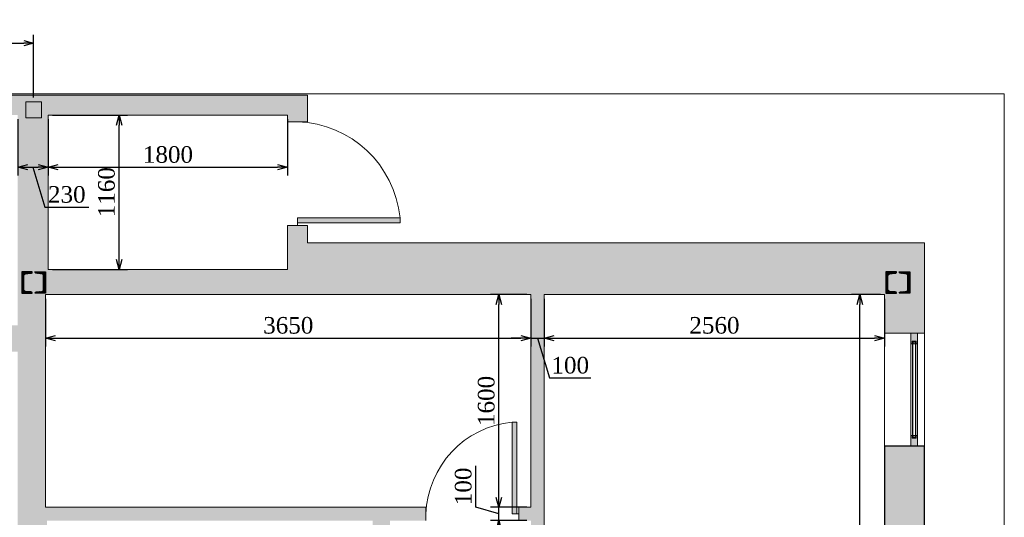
# Model space of a CAD drawing. Header units: millimetres. Extents: x -40905 to 48254, y -76282 to -42687.
# Tile 6 of 23: x -7124 to 281, y -57833 to -54090. Entities that reach past the tile are written whole.
import ezdxf

# ---------------------------------------------------------------- set-up
doc = ezdxf.new("R2010")
doc.units = ezdxf.units.MM
for name, color, linetype, lineweight in [('CТЕНЫ', 7, 'Continuous', 30), ('gor', 251, 'Continuous', 20), ('vid vne razreza', 7, 'Continuous', 5)]:
    doc.layers.add(name, color=color, linetype=linetype, lineweight=lineweight)
doc.layers.add('KAREBEBI', color=7, linetype='Continuous')
doc.styles.get("Standard").update_dxf_attribs({"font": 'times.ttf'})
doc.dimstyles.new('ISO-25', dxfattribs={"dimscale": 50, "dimtxt": 2.5, "dimasz": 1.5, "dimexe": 1.25, "dimexo": 0.625, "dimtad": 1, "dimdec": 0, "dimtxsty": 'Standard', "dimblk": 'OPEN30', "dimcen": 2.5, "dimadec": 0, "dimazin": 0, "dimtfac": 1, "dimtdec": 0, "dimtmove": 0, "dimatfit": 3, "dimldrblk": 'OPEN30', "dimfxl": 1, "dimarcsym": 0})

# ---------------------------------------------------------------- blocks, each defined once
blk = doc.blocks.new('kaobka')
at = {"layer": 'vid vne razreza', "lineweight": 9, "ltscale": 0.5}
h = blk.add_hatch(dxfattribs=at)
h.set_pattern_fill('ANSI31', color=253, style=0)
h.set_pattern_definition([(45, (1818676.401, 898355.451), (-2.2450640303, 2.2450640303), [])])
edge = h.paths.add_edge_path()
edge.add_line((20, -70), (62.8, -65.8))
edge.add_arc((61.7, -52.6), 13.3, 274.67524, 359.08296)
edge.add_line((75, -52.8), (75, 52.8))
edge.add_arc((61.7, 52.6), 13.3, 0.91704, 85.32476)
edge.add_line((62.8, 65.8), (20, 70))
edge.add_arc((20, 80), 10, 180, 270, ccw=False)
edge.add_line((10, 80), (90, 80))
edge.add_line((90, 80), (90, -80))
edge.add_line((90, -80), (10, -80))
edge.add_arc((20, -80), 10, 90, 180, ccw=False)
edge = h.paths.add_edge_path()
edge.add_line((-20, -70), (-62.8, -65.8))
edge.add_arc((-61.7, -52.6), 13.3, 180.91704, 265.32476, ccw=False)
edge.add_line((-75, -52.8), (-75, 52.8))
edge.add_arc((-61.7, 52.6), 13.3, 94.67524, 179.08296, ccw=False)
edge.add_line((-62.8, 65.8), (-20, 70))
edge.add_arc((-20, 80), 10, 270, 360)
edge.add_line((-10, 80), (-90, 80))
edge.add_line((-90, 80), (-90, -80))
edge.add_line((-90, -80), (-10, -80))
edge.add_arc((-20, -80), 10, 0, 90)
at = {"layer": 'CТЕНЫ', "lineweight": 30}
for points in [[(-20, -70), (-62.8, -65.8, -0.385907), (-75, -52.8), (-75, 52.8, -0.385907), (-62.8, 65.8), (-20, 70, 0.414214), (-10, 80), (-90, 80), (-90, -80), (-10, -80, 0.414214), (-20, -70)], [(20, -70), (62.8, -65.8, 0.385907), (75, -52.8), (75, 52.8, 0.385907), (62.8, 65.8), (20, 70, -0.414214), (10, 80), (90, 80), (90, -80), (10, -80, -0.414214), (20, -70)]]:
    blk.add_lwpolyline(points, format="xyb", dxfattribs=at)
blk = doc.blocks.new('KAREBI - 90')
at = {"layer": 'KAREBEBI', "lineweight": 20, "true_color": 0x9f622d}
blk.add_hatch(color=25, dxfattribs=at).paths.add_polyline_path([(6.67, 88.89), (2.22, 88.89), (2.22, 0), (6.67, 0)])
at = {"color": 246, "lineweight": 9}
blk.add_lwpolyline([(6.67, 88.89), (6.67, 0), (2.22, 0), (2.22, 88.89)], close=True, dxfattribs=at)
at = {"color": 246, "lineweight": 0}
blk.add_lwpolyline([(2.22, 0), (0, 0)], dxfattribs=at)
blk.add_arc((-2.62, -3.32), 92.68, 2.05318, 84.2516, dxfattribs=at)
blk = doc.blocks.new('_Open30')
at = {"color": 0, "linetype": 'ByBlock', "lineweight": -2}
for p, q in [((-1, 0.268), (0, 0)), ((0, 0), (-1, -0.268)), ((0, 0), (-1, 0))]:
    blk.add_line(p, q, dxfattribs=at)
blk = doc.blocks.new('*D20')
at = {"color": 0, "lineweight": -2, "transparency": 16777216}
for p, q in [((-13019.2, -54676.3), (-13019.2, -54204.3)), ((-7019.2, -54676.3), (-7019.2, -54204.3)), ((-12944.2, -54266.8), (-7094.2, -54266.8))]:
    blk.add_line(p, q, dxfattribs=at)
at = {"layer": 'Defpoints', "color": 0, "lineweight": 5, "transparency": 16777216}
for p in [(-7019.2, -54266.8), (-13019.2, -54707.5), (-7019.2, -54707.5)]:
    blk.add_point(p, dxfattribs=at)
at = {"color": 0, "lineweight": -2, "transparency": 16777216, "xscale": 75, "yscale": 75, "zscale": 75, "rotation": 180}
blk.add_blockref('_Open30', (-13019.2, -54266.8), dxfattribs=at)
at = {"color": 0, "lineweight": -2, "transparency": 16777216, "xscale": 75, "yscale": 75, "zscale": 75}
blk.add_blockref('_Open30', (-7019.2, -54266.8), dxfattribs=at)
at = {"color": 0, "lineweight": 5, "transparency": 16777216, "insert": (-10019.2, -54171.9), "char_height": 125, "attachment_point": 5}
blk.add_mtext('6000', dxfattribs=at)
blk = doc.blocks.new('*D38')
at = {"color": 0, "lineweight": -2, "transparency": 16777216}
for p, q in [((-7139.2, -54838.8), (-7139.2, -55262)), ((-6909.2, -54838.8), (-6909.2, -55262)), ((-7064.2, -55199.5), (-6984.2, -55199.5)), ((-7024.2, -55199.5), (-6934.2, -55499.6)), ((-6934.2, -55499.6), (-6605.4, -55499.6))]:
    blk.add_line(p, q, dxfattribs=at)
at = {"layer": 'Defpoints', "color": 0, "lineweight": 5, "transparency": 16777216}
for p in [(-7139.2, -54807.5), (-6909.2, -54807.5), (-6909.2, -55199.5)]:
    blk.add_point(p, dxfattribs=at)
at = {"color": 0, "lineweight": -2, "transparency": 16777216, "xscale": 75, "yscale": 75, "zscale": 75, "rotation": 180}
blk.add_blockref('_Open30', (-7139.2, -55199.5), dxfattribs=at)
at = {"color": 0, "lineweight": -2, "transparency": 16777216, "xscale": 75, "yscale": 75, "zscale": 75}
blk.add_blockref('_Open30', (-6909.2, -55199.5), dxfattribs=at)
at = {"color": 0, "lineweight": 5, "transparency": 16777216, "insert": (-6769.8, -55404.8), "char_height": 125, "attachment_point": 5}
blk.add_mtext('230', dxfattribs=at)
blk = doc.blocks.new('*D39')
at = {"color": 0, "lineweight": -2, "transparency": 16777216}
for p, q in [((-6909.2, -54838.8), (-6909.2, -55262)), ((-5109.2, -54838.8), (-5109.2, -55262)), ((-6834.2, -55199.5), (-5184.2, -55199.5))]:
    blk.add_line(p, q, dxfattribs=at)
at = {"layer": 'Defpoints', "color": 0, "lineweight": 5, "transparency": 16777216}
for p in [(-6909.2, -54807.5), (-5109.2, -54807.5), (-5109.2, -55199.5)]:
    blk.add_point(p, dxfattribs=at)
at = {"color": 0, "lineweight": -2, "transparency": 16777216, "xscale": 75, "yscale": 75, "zscale": 75, "rotation": 180}
blk.add_blockref('_Open30', (-6909.2, -55199.5), dxfattribs=at)
at = {"color": 0, "lineweight": -2, "transparency": 16777216, "xscale": 75, "yscale": 75, "zscale": 75}
blk.add_blockref('_Open30', (-5109.2, -55199.5), dxfattribs=at)
at = {"color": 0, "lineweight": 5, "transparency": 16777216, "insert": (-6009.2, -55104.7), "char_height": 125, "attachment_point": 5}
blk.add_mtext('1800', dxfattribs=at)
blk = doc.blocks.new('*D40')
at = {"color": 0, "lineweight": -2, "transparency": 16777216}
for p, q in [((-6878, -54807.5), (-6313.9, -54807.5)), ((-6376.4, -55892.5), (-6376.4, -54882.5)), ((-6878, -55967.5), (-6313.9, -55967.5))]:
    blk.add_line(p, q, dxfattribs=at)
at = {"layer": 'Defpoints', "color": 0, "lineweight": 5, "transparency": 16777216}
for p in [(-6909.2, -54807.5), (-6376.4, -54807.5), (-6909.2, -55967.5)]:
    blk.add_point(p, dxfattribs=at)
at = {"color": 0, "lineweight": -2, "transparency": 16777216, "xscale": 75, "yscale": 75, "zscale": 75}
for p, rotation in [((-6376.4, -54807.5), 90), ((-6376.4, -55967.5), 270)]:
    blk.add_blockref('_Open30', p, dxfattribs=dict(at, rotation=rotation))
at = {"color": 0, "lineweight": 5, "transparency": 16777216, "insert": (-6471.2, -55387.5), "char_height": 125, "attachment_point": 5, "rotation": 90}
blk.add_mtext('1160', dxfattribs=at)
blk = doc.blocks.new('*D56')
at = {"color": 0, "lineweight": -2, "transparency": 16777216}
for p, q in [((-650.5, -56157.5), (-867.2, -56157.5)), ((-804.7, -59932.5), (-804.7, -56232.5)), ((-650.5, -60007.5), (-867.2, -60007.5))]:
    blk.add_line(p, q, dxfattribs=at)
at = {"layer": 'Defpoints', "color": 0, "lineweight": 5, "transparency": 16777216}
for p in [(-804.7, -56157.5), (-619.2, -56157.5), (-619.2, -60007.5)]:
    blk.add_point(p, dxfattribs=at)
at = {"color": 0, "lineweight": -2, "transparency": 16777216, "xscale": 75, "yscale": 75, "zscale": 75}
for p, rotation in [((-804.7, -56157.5), 90), ((-804.7, -60007.5), 270)]:
    blk.add_blockref('_Open30', p, dxfattribs=dict(at, rotation=rotation))
at = {"color": 0, "lineweight": 5, "transparency": 16777216, "insert": (-899.6, -58082.5), "char_height": 125, "attachment_point": 5, "rotation": 90}
blk.add_mtext('3850', dxfattribs=at)
blk = doc.blocks.new('*D57')
at = {"color": 0, "lineweight": -2, "transparency": 16777216}
for p, q in [((-6929.2, -56188.8), (-6929.2, -56546.7)), ((-3279.2, -56188.8), (-3279.2, -56546.7)), ((-6854.2, -56484.2), (-3354.2, -56484.2))]:
    blk.add_line(p, q, dxfattribs=at)
at = {"layer": 'Defpoints', "color": 0, "lineweight": 5, "transparency": 16777216}
for p in [(-6929.2, -56157.5), (-3279.2, -56157.5), (-3279.2, -56484.2)]:
    blk.add_point(p, dxfattribs=at)
at = {"color": 0, "lineweight": -2, "transparency": 16777216, "xscale": 75, "yscale": 75, "zscale": 75, "rotation": 180}
blk.add_blockref('_Open30', (-6929.2, -56484.2), dxfattribs=at)
at = {"color": 0, "lineweight": -2, "transparency": 16777216, "xscale": 75, "yscale": 75, "zscale": 75}
blk.add_blockref('_Open30', (-3279.2, -56484.2), dxfattribs=at)
at = {"color": 0, "lineweight": 5, "transparency": 16777216, "insert": (-5104.2, -56389.4), "char_height": 125, "attachment_point": 5}
blk.add_mtext('3650', dxfattribs=at)
blk = doc.blocks.new('*D58')
at = {"color": 0, "lineweight": -2, "transparency": 16777216}
for p, q in [((-3279.2, -56188.8), (-3279.2, -56546.7)), ((-3179.2, -56188.8), (-3179.2, -56546.7)), ((-3354.2, -56484.2), (-3429.2, -56484.2)), ((-3279.2, -56484.2), (-3179.2, -56484.2)), ((-3279.2, -56484.2), (-3179.2, -56484.2)), ((-3229.2, -56484.2), (-3139.2, -56784.3)), ((-3104.2, -56484.2), (-3029.2, -56484.2)), ((-3139.2, -56784.3), (-2828, -56784.3))]:
    blk.add_line(p, q, dxfattribs=at)
at = {"layer": 'Defpoints', "color": 0, "lineweight": 5, "transparency": 16777216}
for p in [(-3279.2, -56157.5), (-3179.2, -56157.5), (-3179.2, -56484.2)]:
    blk.add_point(p, dxfattribs=at)
at = {"color": 0, "lineweight": -2, "transparency": 16777216, "xscale": 75, "yscale": 75, "zscale": 75}
blk.add_blockref('_Open30', (-3279.2, -56484.2), dxfattribs=at)
at = {"color": 0, "lineweight": -2, "transparency": 16777216, "xscale": 75, "yscale": 75, "zscale": 75, "rotation": 180}
blk.add_blockref('_Open30', (-3179.2, -56484.2), dxfattribs=at)
at = {"color": 0, "lineweight": 5, "transparency": 16777216, "insert": (-2983.6, -56689.5), "char_height": 125, "attachment_point": 5}
blk.add_mtext('100', dxfattribs=at)
blk = doc.blocks.new('*D59')
at = {"color": 0, "lineweight": -2, "transparency": 16777216}
for p, q in [((-3179.2, -56188.8), (-3179.2, -56546.7)), ((-619.2, -56188.8), (-619.2, -56546.7)), ((-3104.2, -56484.2), (-694.2, -56484.2))]:
    blk.add_line(p, q, dxfattribs=at)
at = {"layer": 'Defpoints', "color": 0, "lineweight": 5, "transparency": 16777216}
for p in [(-3179.2, -56157.5), (-619.2, -56157.5), (-619.2, -56484.2)]:
    blk.add_point(p, dxfattribs=at)
at = {"color": 0, "lineweight": -2, "transparency": 16777216, "xscale": 75, "yscale": 75, "zscale": 75, "rotation": 180}
blk.add_blockref('_Open30', (-3179.2, -56484.2), dxfattribs=at)
at = {"color": 0, "lineweight": -2, "transparency": 16777216, "xscale": 75, "yscale": 75, "zscale": 75}
blk.add_blockref('_Open30', (-619.2, -56484.2), dxfattribs=at)
at = {"color": 0, "lineweight": 5, "transparency": 16777216, "insert": (-1899.2, -56389.4), "char_height": 125, "attachment_point": 5}
blk.add_mtext('2560', dxfattribs=at)
blk = doc.blocks.new('*D64')
at = {"color": 0, "lineweight": -2, "transparency": 16777216}
for p, q in [((-3693, -57755.7), (-3693, -57444.5)), ((-3520.1, -57682.5), (-3520.1, -57607.5)), ((-3520.1, -57807.5), (-3693, -57755.7)), ((-3310.5, -57757.5), (-3582.6, -57757.5)), ((-3520.1, -57857.5), (-3520.1, -57757.5)), ((-3520.1, -57857.5), (-3520.1, -57757.5)), ((-3310.5, -57857.5), (-3582.6, -57857.5)), ((-3520.1, -57932.5), (-3520.1, -58007.5))]:
    blk.add_line(p, q, dxfattribs=at)
at = {"layer": 'Defpoints', "color": 0, "lineweight": 5, "transparency": 16777216}
for p in [(-3520.1, -57757.5), (-3279.2, -57757.5), (-3279.2, -57857.5)]:
    blk.add_point(p, dxfattribs=at)
at = {"color": 0, "lineweight": -2, "transparency": 16777216, "xscale": 75, "yscale": 75, "zscale": 75}
for p, rotation in [((-3520.1, -57757.5), 270), ((-3520.1, -57857.5), 90)]:
    blk.add_blockref('_Open30', p, dxfattribs=dict(at, rotation=rotation))
at = {"color": 0, "lineweight": 5, "transparency": 16777216, "insert": (-3787.8, -57600.1), "char_height": 125, "attachment_point": 5, "rotation": 90}
blk.add_mtext('100', dxfattribs=at)
blk = doc.blocks.new('*D65')
at = {"color": 0, "lineweight": -2, "transparency": 16777216}
for p, q in [((-3310.5, -56157.5), (-3582.6, -56157.5)), ((-3520.1, -57682.5), (-3520.1, -56232.5)), ((-3310.5, -57757.5), (-3582.6, -57757.5))]:
    blk.add_line(p, q, dxfattribs=at)
at = {"layer": 'Defpoints', "color": 0, "lineweight": 5, "transparency": 16777216}
for p in [(-3520.1, -56157.5), (-3279.2, -56157.5), (-3279.2, -57757.5)]:
    blk.add_point(p, dxfattribs=at)
at = {"color": 0, "lineweight": -2, "transparency": 16777216, "xscale": 75, "yscale": 75, "zscale": 75}
for p, rotation in [((-3520.1, -56157.5), 90), ((-3520.1, -57757.5), 270)]:
    blk.add_blockref('_Open30', p, dxfattribs=dict(at, rotation=rotation))
at = {"color": 0, "lineweight": 5, "transparency": 16777216, "insert": (-3614.9, -56957.5), "char_height": 125, "attachment_point": 5, "rotation": 90}
blk.add_mtext('1600', dxfattribs=at)

msp = doc.modelspace()

# ---------------------------------------------------------------- hatches: boundary and pattern name
at = {"layer": 'vid vne razreza', "lineweight": 30, "ltscale": 0.5, "true_color": 0xfaf5bd}
h = msp.add_hatch(color=254, dxfattribs=at)
h.paths.add_polyline_path([(-6909.2, -55967.5), (-5109.2, -55967.5), (-5109.2, -55637.5), (-4959.2, -55637.5), (-4959.2, -55767.5), (-319.2, -55767.5), (-319.2, -56447.5), (-619.2, -56447.5), (-619.2, -56157.5), (-3179.2, -56157.5), (-3179.2, -59007.5), (-3279.2, -59007.5), (-3279.2, -57857.5), (-3369.2, -57857.5), (-3369.2, -57757.5), (-3279.2, -57757.5), (-3279.2, -56157.5), (-6929.2, -56157.5), (-6929.2, -57757.5), (-4069.2, -57757.5), (-4069.2, -57857.5), (-4339.2, -57857.5), (-4339.2, -58657.5), (-4469.2, -58657.5), (-4469.2, -57857.5), (-6919.2, -57857.5), (-6919.2, -59457.5), (-5659.2, -59457.5), (-5659.2, -59557.5), (-4339.2, -59557.5), (-4339.2, -62807.5), (-4544.2, -62807.5), (-4544.2, -62557.5), (-4439.2, -62557.5), (-4439.2, -59657.5), (-5759.2, -59657.5), (-5759.2, -59557.5), (-6989.2, -59557.5), (-6989.2, -61147.5), (-7139.2, -61147.5), (-7139.2, -56587.5), (-7189.2, -56587.5), (-7189.2, -56387.5), (-7139.2, -56387.5), (-7139.2, -54807.5), (-8469.2, -54807.5), (-8469.2, -56387.5), (-7969.2, -56387.5), (-7969.2, -56587.5), (-8489.2, -56587.5), (-8489.2, -57387.5), (-8589.2, -57387.5), (-8589.2, -54837.5), (-14099.2, -54837.5), (-14099.2, -62547.5), (-13144.2, -62547.5), (-13144.2, -62037.5), (-12894.2, -62037.5), (-12894.2, -62807.5), (-14279.2, -62807.5), (-14279.2, -54657.5), (-4959.2, -54657.5), (-4959.2, -54857.5), (-5109.2, -54857.5), (-5109.2, -54807.5), (-6909.2, -54807.5)])
h.paths.add_polyline_path([(-619.2, -60107.5), (-619.2, -62557.5), (-889.2, -62557.5), (-889.2, -62807.5), (-319.2, -62807.5), (-319.2, -57297.5), (-619.2, -57297.5), (-619.2, -60007.5), (-3179.2, -60007.5), (-3179.2, -59907.5), (-3279.2, -59907.5), (-3279.2, -60157.5), (-3179.2, -60157.5), (-3179.2, -60107.5)])
h.paths.add_polyline_path([(-3179.2, -61057.5), (-3179.2, -62557.5), (-2689.2, -62557.5), (-2689.2, -62807.5), (-3279.2, -62807.5), (-3279.2, -61057.5)], flags=17)
h.paths.add_polyline_path([(-6894.2, -62047.5), (-7144.2, -62047.5), (-7144.2, -62807.5), (-5744.2, -62807.5), (-5744.2, -62557.5), (-6894.2, -62557.5)], flags=17)
at = {"layer": 'vid vne razreza', "lineweight": 30, "ltscale": 0.5}
h = msp.add_hatch(color=254, dxfattribs=at)
h.paths.add_polyline_path([(-405, -56527.6), (-389.4, -56527.6), (-389.4, -56513.3), (-405, -56513.3)])
h.paths.add_polyline_path([(-410.4, -56512.3), (-383.7, -56512.3), (-383.7, -56508.4), (-410.4, -56508.4)], flags=17)
h.paths.add_polyline_path([(-421.9, -56447.5), (-421.9, -56527.5), (-411.9, -56527.5), (-411.9, -56507.5), (-381.9, -56507.5), (-381.9, -56527.5), (-371.9, -56527.5), (-371.9, -56447.5)])
h.paths.add_polyline_path([(-405, -57217.5), (-389.4, -57217.5), (-389.4, -57231.8), (-405, -57231.8)])
h.paths.add_polyline_path([(-410.4, -57232.8), (-383.7, -57232.8), (-383.7, -57236.7), (-410.4, -57236.7)], flags=17)
h.paths.add_polyline_path([(-421.9, -57297.5), (-421.9, -57217.5), (-411.9, -57217.5), (-411.9, -57237.5), (-381.9, -57237.5), (-381.9, -57217.5), (-371.9, -57217.5), (-371.9, -57297.5)])
h = msp.add_hatch(color=140, dxfattribs=at)
h.paths.add_polyline_path([(-387.7, -57231.8), (-383.7, -57231.8), (-383.7, -56513.3), (-387.7, -56513.3)])
h.paths.add_polyline_path([(-410.4, -56513.3), (-406.4, -56513.3), (-406.4, -57231.8), (-410.4, -57231.8)])

# ---------------------------------------------------------------- linework, layer by layer
at = {"lineweight": 5}
for points in [[(-14279.2, -54657.5), (-4959.2, -54657.5), (-4959.2, -54857.5), (-5109.2, -54857.5), (-5109.2, -54807.5), (-6909.2, -54807.5), (-6909.2, -55967.5), (-5109.2, -55967.5), (-5109.2, -55637.5), (-4959.2, -55637.5), (-4959.2, -55767.5), (-319.2, -55767.5), (-319.2, -56447.5), (-619.2, -56447.5), (-619.2, -56157.5), (-3179.2, -56157.5), (-3179.2, -59007.5)], [(-3369.2, -57857.5), (-3369.2, -57757.5), (-3279.2, -57757.5), (-3279.2, -56157.5), (-6929.2, -56157.5), (-6929.2, -57757.5), (-4069.2, -57757.5), (-4069.2, -57857.5)]]:
    msp.add_lwpolyline(points, dxfattribs=at)
for points in [[(-7079.2, -54707.5), (-6959.2, -54707.5), (-6959.2, -54827.5), (-7079.2, -54827.5)], [(-619.2, -56447.5), (-319.2, -56447.5), (-319.2, -57297.5), (-619.2, -57297.5)]]:
    msp.add_lwpolyline(points, close=True, dxfattribs=at)
msp.add_lwpolyline([(-619.2, -60107.5), (-619.2, -62557.5), (-889.2, -62557.5), (-889.2, -62807.5), (-319.2, -62807.5), (-319.2, -57297.5), (-619.2, -57297.5), (-619.2, -60007.5), (-3179.2, -60007.5), (-3179.2, -59907.5), (-3279.2, -59907.5), (-3279.2, -60157.5), (-3179.2, -60157.5), (-3179.2, -60107.5), (-619.2, -60107.5)])
at = {"layer": 'gor', "color": 0, "lineweight": 9}
msp.add_lwpolyline([(280.8, -63182.5), (-14289.2, -63182.5), (-14289.2, -54647.5), (280.8, -54647.5)], close=True, dxfattribs=at)
at = {"layer": 'vid vne razreza', "lineweight": 15, "ltscale": 0.5}
for points in [[(-421.9, -56447.5), (-421.9, -56527.5), (-411.9, -56527.5), (-411.9, -56507.5), (-381.9, -56507.5), (-381.9, -56527.5), (-371.9, -56527.5), (-371.9, -56447.5), (-421.9, -56447.5)], [(-421.9, -57297.5), (-421.9, -57217.5), (-411.9, -57217.5), (-411.9, -57237.5), (-381.9, -57237.5), (-381.9, -57217.5), (-371.9, -57217.5), (-371.9, -57297.5), (-421.9, -57297.5)]]:
    msp.add_lwpolyline(points, dxfattribs=at)
at = {"layer": 'vid vne razreza', "lineweight": 9, "ltscale": 0.5}
msp.add_lwpolyline([(-421.9, -56527.5), (-371.9, -56527.5), (-371.9, -57217.5), (-421.9, -57217.5)], close=True, dxfattribs=at)
at = {"layer": 'vid vne razreza', "lineweight": 15, "ltscale": 0.5}
for points in [[(-410.4, -56512.3), (-383.7, -56512.3), (-383.7, -56508.4), (-410.4, -56508.4)], [(-405, -56527.6), (-389.4, -56527.6), (-389.4, -56513.3), (-405, -56513.3)], [(-410.4, -57232.8), (-383.7, -57232.8), (-383.7, -57236.7), (-410.4, -57236.7)], [(-405, -57217.5), (-389.4, -57217.5), (-389.4, -57231.8), (-405, -57231.8)]]:
    msp.add_lwpolyline(points, close=True, dxfattribs=at)
at = {"layer": 'vid vne razreza', "color": 154, "lineweight": 9, "ltscale": 0.5}
for points in [[(-410.4, -56513.3), (-406.4, -56513.3), (-406.4, -57231.8), (-410.4, -57231.8)], [(-387.7, -57231.8), (-383.7, -57231.8), (-383.7, -56513.3), (-387.7, -56513.3)]]:
    msp.add_lwpolyline(points, close=True, dxfattribs=at)

# ---------------------------------------------------------------- block references
at = {"layer": 'KAREBEBI', "lineweight": 18, "xscale": -8.666666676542, "yscale": 8.666666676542, "zscale": 8.666666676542, "rotation": 270.0000000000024}
msp.add_blockref('KAREBI - 90', (-5034.2, -55637.5), dxfattribs=at)
at = {"layer": 'KAREBEBI', "lineweight": 18, "xscale": -7.777777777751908, "yscale": 7.777777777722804, "zscale": 7.77777777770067}
msp.add_blockref('KAREBI - 90', (-3369.2, -57807.5), dxfattribs=at)
at = {"layer": 'vid vne razreza', "color": 2, "lineweight": 30}
for p in [(-7019.2, -56067.5), (-519.2, -56067.5)]:
    msp.add_blockref('kaobka', p, dxfattribs=at)

# ---------------------------------------------------------------- dimensions: what is measured, and where the dimension line sits
at = {"color": 5, "lineweight": 5}
for base, p1, p2, picture, middle in [((-7019.2, -54266.8), (-13019.2, -54707.5), (-7019.2, -54707.5), '*D20', (-10019.2, -54171.9)), ((-3279.2, -56484.2), (-6929.2, -56157.5), (-3279.2, -56157.5), '*D57', (-5104.2, -56389.4))]:
    dim = msp.add_linear_dim(base=base, p1=p1, p2=p2, dimstyle='ISO-25', dxfattribs=at)
    dim.commit()
    dim.dimension.update_dxf_attribs({"geometry": picture, "text_midpoint": middle})
for base, p1, p2, picture, middle in [((-6909.2, -55199.5), (-7139.2, -54807.5), (-6909.2, -54807.5), '*D38', (-6902.9, -55404.8)), ((-5109.2, -55199.5), (-6909.2, -54807.5), (-5109.2, -54807.5), '*D39', (-6009.2, -55104.7)), ((-3179.2, -56484.2), (-3279.2, -56157.5), (-3179.2, -56157.5), '*D58', (-3107.9, -56689.5)), ((-619.2, -56484.2), (-3179.2, -56157.5), (-619.2, -56157.5), '*D59', (-1899.2, -56389.4))]:
    dim = msp.add_linear_dim(base=base, p1=p1, p2=p2, dimstyle='ISO-25', override={"dimtmove": 1}, dxfattribs=at)
    dim.commit()
    dim.dimension.update_dxf_attribs({"geometry": picture, "text_midpoint": middle})
dim = msp.add_linear_dim(base=(-6376.4, -54807.5), p1=(-6909.2, -55967.5), p2=(-6909.2, -54807.5), angle=90, dimstyle='ISO-25', dxfattribs=at)
dim.commit()
dim.dimension.update_dxf_attribs({"geometry": '*D40', "text_midpoint": (-6471.2, -55387.5)})
for base, p1, p2, picture, middle in [((-3520.1, -56157.5), (-3279.2, -57757.5), (-3279.2, -56157.5), '*D65', (-3614.9, -56957.5)), ((-804.7, -56157.5), (-619.2, -60007.5), (-619.2, -56157.5), '*D56', (-899.6, -58082.5)), ((-3520.1, -57757.5), (-3279.2, -57857.5), (-3279.2, -57757.5), '*D64', (-3787.8, -57724.4))]:
    dim = msp.add_linear_dim(base=base, p1=p1, p2=p2, angle=90, dimstyle='ISO-25', override={"dimtmove": 1}, dxfattribs=at)
    dim.commit()
    dim.dimension.update_dxf_attribs({"geometry": picture, "text_midpoint": middle})

doc.saveas('drawing.dxf')
